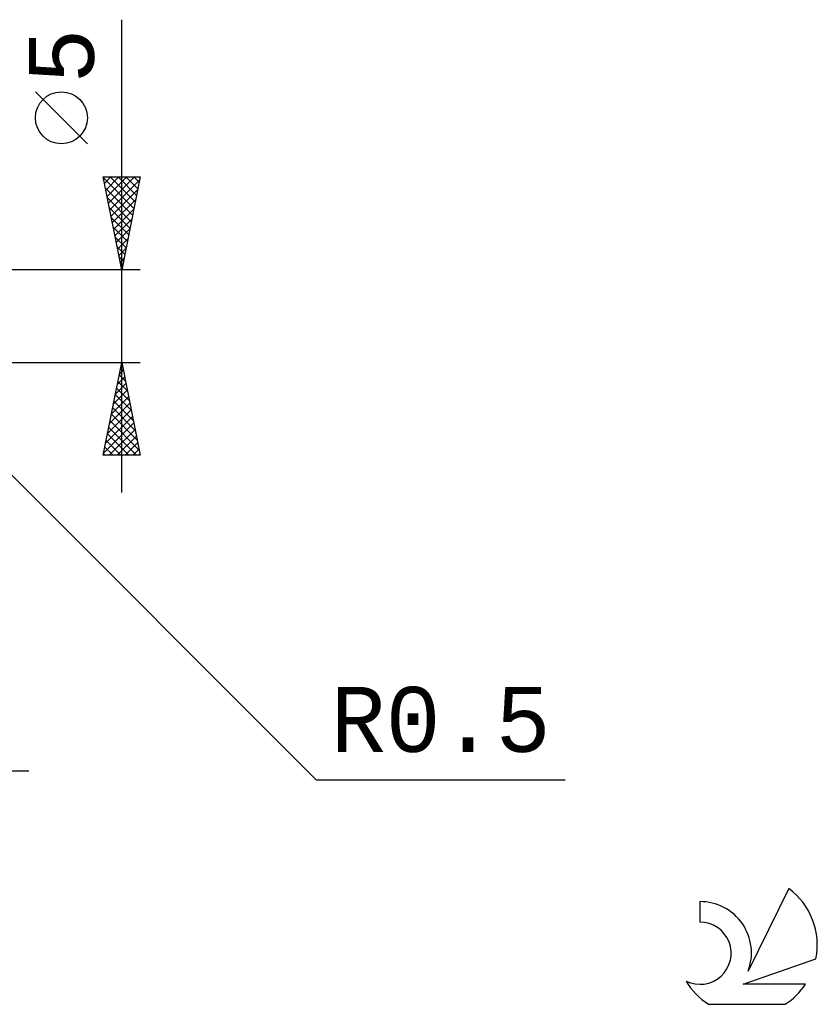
# Model space of a CAD drawing. Header units: millimetres. Extents: x -53 to 71, y -37 to 40.
# Tile 7 of 7: x 28 to 71, y -37 to 16. Entities that reach past the tile are written whole.
import ezdxf
from ezdxf.enums import TextEntityAlignment as Align

# ---------------------------------------------------------------- set-up
doc = ezdxf.new("R2010")
doc.units = ezdxf.units.MM
doc.header["$LTSCALE"] = 4.55
doc.layers.add('2', color=7, linetype='CONTINUOUS')
doc.layers.add('SK6', color=5, linetype='CONTINUOUS')
doc.styles.get("Standard").update_dxf_attribs({"font": 'Monospac821 BT'})

msp = doc.modelspace()

# ---------------------------------------------------------------- linework, layer by layer
at = {"layer": '2', "color": 7, "linetype": 'CONTINUOUS', "lineweight": 25}
for p, q in [((33, -9.5), (33, 15.975)), ((31.15, 9.287), (28.35, 12.088)), ((33, 2.5), (32, 7.5)), ((32, 7.5), (34, 7.5)), ((32.011, 7.446), (33.659, 5.797)), ((32.07, 7.149), (32.421, 7.5)), ((32.141, 6.796), (32.845, 7.5)), ((32.212, 6.442), (33.269, 7.5)), ((32.282, 6.089), (33.694, 7.5)), ((32.381, 7.5), (33.73, 6.151)), ((32.805, 7.5), (33.801, 6.504)), ((34, 7.5), (33, 2.5)), ((33.229, 7.5), (33.872, 6.858)), ((33.654, 7.5), (33.942, 7.211)), ((32.117, 6.915), (33.589, 5.444)), ((32.353, 5.735), (33.971, 7.353)), ((32.223, 6.385), (33.518, 5.09)), ((32.424, 5.382), (33.864, 6.822)), ((32.329, 5.855), (33.447, 4.736)), ((32.494, 5.028), (33.758, 6.292)), ((32.435, 5.324), (33.377, 4.383)), ((32.565, 4.674), (33.652, 5.762)), ((32.541, 4.794), (33.306, 4.029)), ((32.636, 4.321), (33.546, 5.231)), ((32.647, 4.264), (33.235, 3.676)), ((32.707, 3.967), (33.44, 4.701)), ((32.753, 3.733), (33.164, 3.322)), ((32.777, 3.614), (33.334, 4.171)), ((32.848, 3.26), (33.228, 3.64)), ((32.859, 3.203), (33.094, 2.969)), ((32.919, 2.907), (33.122, 3.11)), ((32.965, 2.673), (33.023, 2.615)), ((34, 2.5), (20.5, 2.5)), ((32.989, 2.553), (33.016, 2.58)), ((20.5, -2.5), (34, -2.5)), ((20.854, -2.354), (43.481, -24.981)), ((32, -7.5), (33, -2.5)), ((32.978, -2.609), (33.014, -2.572)), ((33, -2.5), (34, -7.5)), ((32.866, -3.168), (33.2, -3.502)), ((32.872, -3.139), (33.085, -2.926)), ((32.937, -2.814), (33.094, -2.972)), ((32.66, -4.2), (33.227, -3.633)), ((32.766, -3.669), (33.156, -3.28)), ((32.796, -3.521), (33.306, -4.032)), ((32.554, -4.73), (33.297, -3.987)), ((32.654, -4.229), (33.519, -5.093)), ((32.725, -3.875), (33.413, -4.563)), ((32.342, -5.791), (33.439, -4.694)), ((32.448, -5.26), (33.368, -4.34)), ((32.584, -4.582), (33.625, -5.623)), ((32.236, -6.321), (33.509, -5.047)), ((32.442, -5.289), (33.837, -6.684)), ((32.513, -4.936), (33.731, -6.154)), ((32.024, -7.382), (33.651, -5.754)), ((32.13, -6.851), (33.58, -5.401)), ((32.371, -5.643), (33.943, -7.214)), ((32.23, -6.35), (33.38, -7.5)), ((32.301, -5.996), (33.804, -7.5)), ((32.33, -7.5), (33.722, -6.108)), ((32.159, -6.703), (32.956, -7.5)), ((32.754, -7.5), (33.792, -6.462)), ((33.178, -7.5), (33.863, -6.815)), ((32.018, -7.411), (32.107, -7.5)), ((32.089, -7.057), (32.532, -7.5)), ((33.602, -7.5), (33.934, -7.169)), ((34, -7.5), (32, -7.5)), ((1, -24.5), (28, -24.5)), ((43.481, -24.981), (56.906, -24.981))]:
    msp.add_line(p, q, dxfattribs=at)
msp.add_circle((29.75, 10.688), 1.4, dxfattribs=at)
at = {"layer": 'SK6', "color": 5, "linetype": 'CONTINUOUS', "lineweight": 25}
for p, q in [((68.962, -30.844), (66.765, -35.301)), ((64.167, -31.548), (64.167, -32.651)), ((66.507, -36.002), (70.427, -34.641)), ((69.864, -36.002), (66.507, -36.002)), ((64.629, -37.084), (68.771, -37.084))]:
    msp.add_line(p, q, dxfattribs=at)
for centre, radius, start, end in [((66.7, -33.897), 3.8, 348.7239, 53.4691), ((64.189, -34.309), 2.76, 338.9379, 90.4446), ((64.178, -34.329), 1.677, 243.4215, 90.3602), ((66.7, -33.897), 3.8, 210.5484, 236.978), ((66.7, -33.897), 3.8, 303.022, 326.3732)]:
    msp.add_arc(centre, radius, start, end, dxfattribs=at)

# ---------------------------------------------------------------- texts
at = {"layer": '2', "color": 7, "linetype": 'CONTINUOUS', "lineweight": 25}
msp.add_text('5', height=3.5, rotation=90, dxfattribs=at).set_placement((31.5, 14.012), align=Align.CENTER)
msp.add_text('R0.5', height=3.5, dxfattribs=at).set_placement((50.193, -23.481), align=Align.CENTER)

doc.saveas('drawing.dxf')
